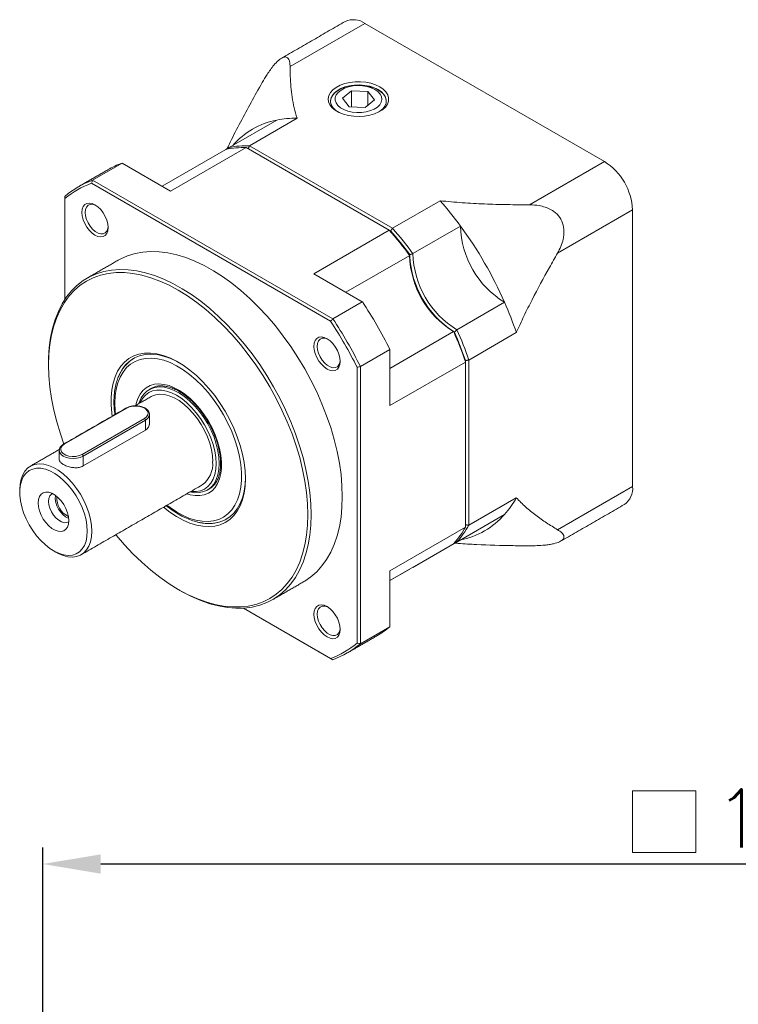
# Model space of a CAD drawing. Extents: x 179 to 977, y 123 to 487.
# Tile 4 of 5: x 778 to 864, y 368 to 487. Entities that reach past the tile are written whole.
import ezdxf

# ---------------------------------------------------------------- set-up
doc = ezdxf.new("R2010")
doc.units = 0
doc.header["$LTSCALE"] = 10
doc.header["$MEASUREMENT"] = 0
doc.header["$PDMODE"] = 3
doc.header["$PDSIZE"] = 6
doc.layers.get('0').update_dxf_attribs({"linetype": 'CONTINUOUS'})
doc.layers.get('DEFPOINTS').update_dxf_attribs({"linetype": 'CONTINUOUS'})
doc.layers.add('DIM', color=4, linetype='CONTINUOUS', lineweight=15)
doc.styles.get("Standard").update_dxf_attribs({"font": 'romans.shx', "bigfont": 'chineset.shx'})
doc.dimstyles.new('ISO-25', dxfattribs={"dimtxt": 7, "dimasz": 7, "dimexe": 2, "dimexo": 2, "dimgap": 2, "dimtad": 1, "dimzin": 9, "dimdsep": 46, "dimtxsty": 'Standard', "dimcen": 0, "dimadec": 0, "dimazin": 0, "dimtfac": 1, "dimtofl": 0, "dimtmove": 0, "dimatfit": 3, "dimfxl": 1, "dimarcsym": 0})

# ---------------------------------------------------------------- blocks, each defined once
blk = doc.blocks.new('JTRWGE')
at = {"color": 7, "linetype": 'Continuous', "lineweight": 15}
for p, q in [((1360.25, 850.1), (1351.21, 844.88)), ((1389.16, 833.41), (1360.25, 850.1)), ((1357.53, 841.05), (1358.64, 841.97)), ((1360.58, 841.87), (1358.64, 841.97)), ((1358.64, 840.02), (1358.64, 841.97)), ((1360.58, 841.87), (1361.4, 840.86)), ((1360.58, 840.18), (1360.58, 841.87)), ((1357.53, 841.05), (1358.35, 840.04)), ((1361.4, 840.86), (1360.28, 839.94)), ((1358.35, 840.04), (1360.28, 839.94)), ((1343.85, 835.11), (1349.6, 838.43)), ((1346.32, 835.33), (1352.06, 838.65)), ((1335.77, 830.45), (1343.46, 834.88)), ((1345.92, 835.1), (1336.81, 829.84)), ((1343.85, 835.11), (1343.46, 834.88)), ((1363.18, 825.14), (1345.92, 835.1)), ((1346.32, 835.33), (1363.58, 825.37)), ((1330.96, 833.23), (1327.39, 831.17)), ((1336.81, 829.84), (1330.96, 833.23)), ((1380.12, 828.19), (1389.16, 833.41)), ((1356.1, 814.14), (1327.26, 830.79)), ((1327.39, 831.17), (1356.37, 814.44)), ((1324.06, 828.94), (1324.06, 816.8)), ((1369.32, 828.68), (1363.58, 825.37)), ((1392.53, 827.58), (1383.49, 822.36)), ((1392.53, 794.2), (1392.53, 827.58)), ((1354.08, 819.88), (1363.18, 825.14)), ((1371.78, 825.62), (1366.04, 822.3)), ((1365.65, 822.07), (1357.96, 817.64)), ((1359.93, 816.5), (1354.08, 819.88)), ((1356.37, 814.44), (1359.93, 816.5)), ((1371.35, 813.12), (1377.09, 816.43)), ((1363.26, 808.45), (1370.95, 812.89)), ((1372.77, 809.45), (1378.51, 812.77)), ((1363.26, 810.73), (1359.7, 808.67)), ((1363.26, 803.96), (1363.26, 810.73)), ((1372.77, 809.45), (1372.77, 789.52)), ((1359.3, 775.29), (1359.3, 808.59)), ((1359.7, 808.67), (1359.7, 775.21)), ((1372.37, 809.22), (1363.26, 803.96)), ((1372.37, 789.29), (1372.37, 809.22)), ((1331.51, 803.65), (1323.98, 799.3)), ((1326.12, 798.07), (1333.64, 802.41)), ((1333.76, 802.21), (1326.24, 797.86)), ((1333.76, 801.01), (1333.76, 802.21)), ((1333.76, 801.01), (1326.24, 796.67)), ((1326.24, 796.67), (1326.24, 797.86)), ((1383.49, 788.98), (1392.53, 794.2)), ((1378.51, 792.83), (1372.77, 789.52)), ((1377.09, 790.81), (1371.35, 787.49)), ((1363.26, 784.03), (1372.37, 789.29)), ((1370.95, 787.26), (1363.26, 782.83)), ((1366.04, 784.43), (1371.78, 787.75)), ((1363.26, 782.83), (1365.65, 784.2)), ((1363.26, 777.27), (1363.26, 784.03)), ((1345.59, 779.51), (1356.1, 773.44)), ((1356.37, 773.29), (1345.59, 779.51)), ((1359.7, 775.21), (1363.26, 777.27))]:
    blk.add_line(p, q, dxfattribs=at)
at = {"color": 7, "linetype": 'Continuous', "lineweight": 15, "flags": 128}
for points in [[(1362.04, 842.44), (1362.45, 842.15), (1362.78, 841.82), (1362.99, 841.47), (1363.09, 841.1), (1363.08, 840.72), (1362.95, 840.35), (1362.71, 840), (1362.36, 839.68), (1361.92, 839.4), (1361.4, 839.18), (1360.82, 839), (1360.19, 838.9), (1359.54, 838.85), (1358.89, 838.88), (1358.26, 838.97), (1357.67, 839.13), (1357.13, 839.34), (1356.67, 839.61), (1356.3, 839.92), (1356.03, 840.26), (1355.87, 840.63), (1355.82, 841), (1355.9, 841.38), (1356.08, 841.74), (1356.38, 842.07), (1356.78, 842.37), (1357.26, 842.63), (1357.81, 842.83), (1358.42, 842.97), (1359.06, 843.04), (1359.71, 843.05), (1360.35, 842.99), (1360.97, 842.87), (1361.54, 842.68), (1362.04, 842.44)], [(1361.84, 842.1), (1361.36, 842.33), (1360.82, 842.5), (1360.23, 842.61), (1359.62, 842.66), (1359, 842.65), (1358.39, 842.57), (1357.83, 842.42), (1357.32, 842.22), (1356.88, 841.97), (1356.53, 841.67), (1356.28, 841.34), (1356.13, 840.99), (1356.11, 840.64), (1356.19, 840.28), (1356.39, 839.94), (1356.69, 839.63), (1356.99, 839.41)], [(1358.04, 842.46), (1357.51, 842.28), (1357.04, 842.04), (1356.65, 841.76), (1356.36, 841.45), (1356.18, 841.11), (1356.1, 840.75), (1356.1, 840.7)], [(1358.27, 842.43), (1357.78, 842.26), (1357.36, 842.04), (1357.02, 841.77), (1356.79, 841.47), (1356.66, 841.15), (1356.65, 840.82), (1356.76, 840.5), (1356.97, 840.19), (1357.29, 839.92), (1357.69, 839.69), (1358.17, 839.51), (1358.7, 839.39), (1359.26, 839.33), (1359.83, 839.34), (1360.39, 839.42), (1360.91, 839.56), (1361.36, 839.75), (1361.75, 840), (1362.03, 840.28), (1362.21, 840.6), (1362.28, 840.92), (1362.24, 841.25), (1362.08, 841.57), (1361.81, 841.86), (1361.45, 842.11), (1361, 842.32), (1360.49, 842.47), (1359.94, 842.56), (1359.38, 842.58), (1358.81, 842.54), (1358.27, 842.43)], [(1362.82, 840.7), (1362.78, 841.01), (1362.63, 841.35), (1362.36, 841.68), (1362, 841.97), (1361.56, 842.22), (1361.04, 842.41), (1360.46, 842.55), (1359.86, 842.63), (1359.24, 842.64), (1358.63, 842.58), (1358.04, 842.46)], [(1361.93, 839.41), (1362.05, 839.49), (1362.4, 839.78), (1362.65, 840.11), (1362.79, 840.46), (1362.82, 840.82), (1362.73, 841.17), (1362.54, 841.51), (1362.23, 841.82), (1361.84, 842.1)], [(1329.27, 825.45), (1329.23, 825.06), (1329.11, 824.74), (1328.92, 824.51), (1328.67, 824.36), (1328.37, 824.32), (1328.04, 824.38), (1327.68, 824.53), (1327.33, 824.78), (1327, 825.11), (1326.7, 825.5), (1326.44, 825.94), (1326.26, 826.39), (1326.14, 826.85), (1326.1, 827.28), (1326.14, 827.66), (1326.26, 827.98), (1326.44, 828.22), (1326.7, 828.36), (1327, 828.41), (1327.33, 828.35), (1327.68, 828.19), (1328.04, 827.94), (1328.37, 827.61), (1328.67, 827.22), (1328.92, 826.79), (1329.11, 826.33), (1329.23, 825.88), (1329.27, 825.45)], [(1327.79, 828.13), (1327.71, 828.16), (1327.39, 828.26), (1327.09, 828.25), (1326.84, 828.14), (1326.65, 827.93), (1326.54, 827.64), (1326.5, 827.28), (1326.54, 826.87), (1326.65, 826.44), (1326.84, 826.01), (1327.09, 825.61), (1327.39, 825.26), (1327.71, 824.98), (1328.05, 824.79), (1328.37, 824.7), (1328.67, 824.71), (1328.92, 824.82), (1329.11, 825.02), (1329.23, 825.32), (1329.26, 825.57)], [(1357.52, 792.97), (1357.48, 794.28), (1357.36, 795.63), (1357.17, 797.02), (1356.89, 798.43), (1356.55, 799.86), (1356.12, 801.3), (1355.63, 802.74), (1355.06, 804.18), (1354.43, 805.61), (1353.74, 807.02), (1352.98, 808.41), (1352.17, 809.77), (1351.31, 811.09), (1350.4, 812.36), (1349.44, 813.58), (1348.45, 814.75), (1347.42, 815.85), (1346.36, 816.88), (1345.29, 817.85), (1344.19, 818.73), (1343.08, 819.53), (1341.96, 820.24), (1340.84, 820.86), (1339.73, 821.39), (1338.63, 821.82), (1337.54, 822.16), (1336.47, 822.39), (1335.43, 822.53), (1334.42, 822.56), (1333.44, 822.49), (1332.51, 822.32), (1331.62, 822.05), (1330.78, 821.68), (1330.48, 821.51)], [(1322.08, 809.09), (1322.09, 809.73), (1322.17, 810.97), (1322.33, 812.16), (1322.56, 813.28), (1322.87, 814.34), (1323.26, 815.33), (1323.72, 816.24), (1324.25, 817.07), (1324.85, 817.82), (1325.51, 818.47), (1326.24, 819.04), (1327.02, 819.51), (1327.86, 819.88), (1328.75, 820.15), (1329.68, 820.32), (1330.66, 820.39), (1331.67, 820.36), (1332.71, 820.22), (1333.78, 819.99), (1334.87, 819.65), (1335.97, 819.22), (1337.08, 818.69), (1338.2, 818.07), (1339.32, 817.36), (1340.43, 816.56), (1341.52, 815.67), (1342.6, 814.71), (1343.66, 813.68), (1344.69, 812.58), (1345.68, 811.41), (1346.63, 810.19), (1347.55, 808.91), (1348.41, 807.6), (1349.22, 806.24), (1349.97, 804.85), (1350.67, 803.44), (1351.3, 802.01), (1351.87, 800.57), (1352.36, 799.12), (1352.78, 797.69), (1353.13, 796.26), (1353.41, 794.85), (1353.6, 793.46), (1353.72, 792.11), (1353.76, 790.8)], [(1353.36, 790.8), (1353.32, 792.11), (1353.21, 793.46), (1353.01, 794.84), (1352.73, 796.25), (1352.38, 797.68), (1351.95, 799.12), (1351.45, 800.56), (1350.88, 802), (1350.24, 803.42), (1349.54, 804.83), (1348.78, 806.21), (1347.97, 807.56), (1347.1, 808.88), (1346.18, 810.14), (1345.22, 811.35), (1344.22, 812.51), (1343.19, 813.6), (1342.13, 814.61), (1341.05, 815.56), (1339.95, 816.42), (1338.84, 817.2), (1337.72, 817.89), (1336.61, 818.49), (1335.5, 818.99), (1334.4, 819.4), (1333.32, 819.7), (1332.26, 819.91), (1331.23, 820.01), (1330.23, 820.01), (1329.27, 819.9), (1328.35, 819.7), (1327.48, 819.39), (1326.66, 818.98), (1325.9, 818.48), (1325.2, 817.88), (1324.57, 817.19), (1324, 816.41), (1323.5, 815.54), (1323.07, 814.6), (1322.72, 813.58), (1322.44, 812.49), (1322.24, 811.34), (1322.12, 810.12), (1322.08, 808.86), (1322.12, 807.55), (1322.24, 806.19), (1322.44, 804.81), (1322.72, 803.4), (1323.07, 801.98), (1323.5, 800.54), (1323.91, 799.32)], [(1357.27, 809.28), (1357.23, 808.9), (1357.11, 808.58), (1356.92, 808.34), (1356.67, 808.2), (1356.37, 808.15), (1356.04, 808.21), (1355.68, 808.37), (1355.33, 808.62), (1355, 808.95), (1354.7, 809.34), (1354.44, 809.77), (1354.26, 810.23), (1354.14, 810.68), (1354.1, 811.11), (1354.14, 811.5), (1354.26, 811.82), (1354.44, 812.05), (1354.7, 812.2), (1355, 812.24), (1355.33, 812.19), (1355.68, 812.03), (1356.04, 811.78), (1356.37, 811.45), (1356.67, 811.06), (1356.92, 810.62), (1357.11, 810.17), (1357.23, 809.71), (1357.27, 809.28)], [(1355.79, 811.96), (1355.71, 812), (1355.39, 812.09), (1355.09, 812.08), (1354.84, 811.97), (1354.65, 811.76), (1354.54, 811.47), (1354.5, 811.11), (1354.54, 810.71), (1354.65, 810.28), (1354.84, 809.85), (1355.09, 809.45), (1355.39, 809.1), (1355.71, 808.82), (1356.05, 808.63), (1356.37, 808.53), (1356.67, 808.54), (1356.92, 808.65), (1357.11, 808.86), (1357.23, 809.15), (1357.26, 809.4)], [(1329.75, 802.69), (1329.7, 803.06), (1329.62, 804.04), (1329.62, 804.98), (1329.7, 805.86), (1329.86, 806.68), (1330.1, 807.44), (1330.41, 808.12), (1330.8, 808.71), (1331.25, 809.22), (1331.77, 809.64), (1332.35, 809.96), (1332.98, 810.17), (1333.66, 810.29), (1334.38, 810.3), (1335.14, 810.21), (1335.92, 810.01), (1336.71, 809.71), (1337.52, 809.32), (1338.33, 808.83), (1339.13, 808.25), (1339.92, 807.58), (1340.69, 806.84), (1341.43, 806.03), (1342.13, 805.16), (1342.78, 804.23), (1343.39, 803.27), (1343.94, 802.26), (1344.43, 801.24), (1344.85, 800.2), (1345.2, 799.15), (1345.48, 798.11), (1345.68, 797.09), (1345.8, 796.1), (1345.84, 795.14), (1345.84, 795.14)], [(1336.36, 791.93), (1336.74, 791.64), (1337.53, 791.12), (1338.31, 790.69), (1339.09, 790.35), (1339.86, 790.12), (1340.6, 789.99), (1341.32, 789.96), (1341.99, 790.04), (1342.62, 790.22), (1343.2, 790.51), (1343.72, 790.89), (1344.17, 791.37), (1344.56, 791.94), (1344.87, 792.59), (1345.11, 793.31), (1345.27, 794.11), (1345.36, 794.97), (1345.36, 795.88), (1345.27, 796.83), (1345.11, 797.81), (1344.87, 798.81), (1344.56, 799.83), (1344.17, 800.84), (1343.72, 801.85), (1343.2, 802.83), (1342.62, 803.78), (1341.99, 804.69), (1341.32, 805.54), (1340.6, 806.34), (1339.86, 807.07), (1339.09, 807.72), (1338.31, 808.29), (1337.53, 808.76), (1336.74, 809.15), (1335.97, 809.43), (1335.21, 809.61), (1334.48, 809.69), (1333.79, 809.66), (1333.14, 809.53), (1332.53, 809.3), (1331.98, 808.97), (1331.49, 808.54), (1331.07, 808.01), (1330.72, 807.4), (1330.44, 806.71), (1330.24, 805.95), (1330.12, 805.12), (1330.08, 804.24), (1330.08, 804.24)], [(1337.82, 809.14), (1337.52, 809.31), (1336.72, 809.67), (1335.94, 809.94), (1335.17, 810.11), (1334.43, 810.17), (1333.73, 810.12), (1333.07, 809.97), (1332.46, 809.72), (1331.91, 809.37), (1331.42, 808.92), (1331, 808.38), (1330.64, 807.75), (1330.45, 807.3)], [(1332.6, 803.98), (1332.65, 804.23), (1332.85, 804.82), (1333.12, 805.34), (1333.46, 805.78), (1333.86, 806.12), (1334.32, 806.37), (1334.84, 806.53), (1335.39, 806.58), (1335.99, 806.52), (1336.61, 806.37), (1337.24, 806.12), (1337.88, 805.77), (1338.53, 805.33), (1339.15, 804.81), (1339.76, 804.21), (1340.34, 803.55), (1340.87, 802.83), (1341.36, 802.06), (1341.8, 801.26), (1342.17, 800.44), (1342.47, 799.61), (1342.7, 798.78), (1342.86, 797.97), (1342.94, 797.19), (1342.94, 796.44), (1342.86, 795.75), (1342.7, 795.12), (1342.47, 794.56), (1342.17, 794.08), (1341.8, 793.69), (1341.36, 793.39), (1340.87, 793.19), (1340.34, 793.09), (1339.76, 793.09), (1339.15, 793.2), (1338.76, 793.31)], [(1342.67, 796.97), (1342.63, 797.72), (1342.51, 798.51), (1342.31, 799.32), (1342.04, 800.14), (1341.69, 800.96), (1341.28, 801.75), (1340.81, 802.51), (1340.29, 803.23), (1339.73, 803.9), (1339.13, 804.49), (1338.51, 805.01), (1337.88, 805.45), (1337.25, 805.79), (1336.62, 806.04), (1336.01, 806.18), (1335.43, 806.22), (1334.89, 806.15), (1334.4, 805.98), (1333.95, 805.71), (1333.58, 805.34), (1333.26, 804.88), (1333.03, 804.34), (1332.98, 804.2)], [(1342.28, 796.97), (1342.24, 797.71), (1342.12, 798.48), (1341.92, 799.28), (1341.64, 800.08), (1341.3, 800.88), (1340.89, 801.65), (1340.42, 802.4), (1339.9, 803.09), (1339.34, 803.73), (1338.76, 804.3), (1338.15, 804.8), (1337.53, 805.2), (1336.91, 805.51), (1336.3, 805.72), (1335.71, 805.83), (1335.15, 805.84), (1334.63, 805.74), (1334.17, 805.53), (1333.76, 805.23), (1333.41, 804.83), (1333.14, 804.35), (1333.1, 804.27)], [(1341.88, 797.2), (1341.84, 797.91), (1341.72, 798.65), (1341.52, 799.41), (1341.25, 800.18), (1340.9, 800.94), (1340.5, 801.67), (1340.04, 802.37), (1339.53, 803.02), (1338.98, 803.61), (1338.41, 804.13), (1337.82, 804.56), (1337.23, 804.9), (1336.64, 805.15), (1336.07, 805.29), (1335.52, 805.34), (1335.01, 805.27), (1334.55, 805.11), (1334.45, 805.05)], [(1330.08, 804.24), (1330.12, 803.31), (1330.16, 802.93)], [(1333.64, 802.41), (1333.9, 802.61), (1334.05, 802.84), (1334.08, 803.09), (1333.99, 803.33), (1333.79, 803.55), (1333.48, 803.73), (1333.1, 803.85), (1332.68, 803.9), (1332.25, 803.88), (1331.85, 803.8), (1331.51, 803.65)], [(1323.98, 799.3), (1323.72, 799.1), (1323.57, 798.87), (1323.54, 798.62), (1323.64, 798.38), (1323.84, 798.16), (1324.15, 797.99), (1324.52, 797.87), (1324.94, 797.82), (1325.37, 797.83), (1325.78, 797.92), (1326.12, 798.07)], [(1326.24, 797.86), (1325.89, 797.71), (1325.49, 797.61), (1325.05, 797.58), (1324.62, 797.61), (1324.21, 797.71), (1323.86, 797.86), (1323.6, 798.06), (1323.43, 798.3), (1323.37, 798.55), (1323.37, 798.56)], [(1327.31, 788.79), (1327.27, 789.49), (1327.15, 790.24), (1326.95, 791), (1326.67, 791.77), (1326.33, 792.52), (1325.93, 793.26), (1325.47, 793.96), (1324.96, 794.61), (1324.41, 795.2), (1323.84, 795.71), (1323.25, 796.15), (1322.66, 796.49), (1322.07, 796.74), (1321.49, 796.88), (1320.95, 796.92), (1320.44, 796.86), (1319.98, 796.69), (1319.57, 796.43), (1319.23, 796.06), (1318.96, 795.61), (1318.76, 795.08), (1318.64, 794.48), (1318.6, 793.82), (1318.6, 793.82)], [(1326.75, 788.79), (1326.71, 789.47), (1326.6, 790.18), (1326.4, 790.91), (1326.13, 791.64), (1325.8, 792.36), (1325.41, 793.07), (1324.96, 793.73), (1324.46, 794.34), (1323.94, 794.89), (1323.38, 795.37), (1322.82, 795.77), (1322.25, 796.07), (1321.69, 796.28), (1321.15, 796.39), (1320.64, 796.4), (1320.17, 796.3), (1319.74, 796.11), (1319.38, 795.81), (1319.07, 795.43), (1318.84, 794.96), (1318.69, 794.42), (1318.61, 793.82), (1318.61, 793.16), (1318.69, 792.47), (1318.84, 791.74), (1319.07, 791.01), (1319.38, 790.28), (1319.74, 789.56), (1320.17, 788.88), (1320.64, 788.24), (1321.15, 787.66), (1321.69, 787.14), (1322.25, 786.7), (1322.82, 786.35), (1323.38, 786.09), (1323.94, 785.93), (1324.46, 785.88), (1324.96, 785.92), (1325.41, 786.07), (1325.8, 786.31), (1326.13, 786.65), (1326.4, 787.07), (1326.6, 787.58), (1326.71, 788.15), (1326.75, 788.79)], [(1339.14, 793.53), (1339.73, 793.44), (1340.29, 793.46), (1340.81, 793.58), (1341.28, 793.8), (1341.69, 794.12), (1342.04, 794.53), (1342.31, 795.03), (1342.51, 795.61), (1342.63, 796.26), (1342.67, 796.97)], [(1339.26, 793.6), (1339.34, 793.59), (1339.9, 793.59), (1340.42, 793.69), (1340.89, 793.89), (1341.3, 794.2), (1341.64, 794.59), (1341.92, 795.08), (1342.12, 795.64), (1342.24, 796.28), (1342.28, 796.97)], [(1345.84, 795.14), (1345.8, 794.23), (1345.68, 793.38), (1345.48, 792.59), (1345.2, 791.87), (1344.85, 791.23), (1344.43, 790.68), (1343.94, 790.21), (1343.39, 789.85), (1342.78, 789.58), (1342.13, 789.41), (1341.43, 789.35), (1340.69, 789.39), (1339.92, 789.54), (1339.13, 789.78), (1338.33, 790.13), (1337.52, 790.57), (1336.71, 791.11), (1335.96, 791.7)], [(1340.07, 789.9), (1340.67, 789.78), (1341.41, 789.72), (1342.11, 789.76), (1342.77, 789.91), (1343.38, 790.16), (1343.93, 790.52), (1344.42, 790.97), (1344.85, 791.51), (1345.2, 792.13), (1345.48, 792.84), (1345.68, 793.62), (1345.8, 794.47), (1345.84, 795.26)], [(1324.52, 790.08), (1324.48, 790.54), (1324.36, 791.03), (1324.17, 791.53), (1323.91, 792.01), (1323.6, 792.45), (1323.25, 792.84), (1322.87, 793.15), (1322.48, 793.37), (1322.11, 793.49), (1321.75, 793.52), (1321.44, 793.43), (1321.18, 793.25), (1320.99, 792.98), (1320.87, 792.62), (1320.83, 792.21), (1320.87, 791.74), (1320.99, 791.25), (1321.18, 790.75), (1321.44, 790.27), (1321.75, 789.83), (1322.11, 789.45), (1322.48, 789.14), (1322.87, 788.91), (1323.25, 788.79), (1323.6, 788.77), (1323.91, 788.85), (1324.17, 789.03), (1324.36, 789.3), (1324.48, 789.66), (1324.52, 790.08)], [(1322.56, 793.33), (1322.43, 793.26), (1322.24, 793.05), (1322.12, 792.76), (1322.08, 792.4), (1322.12, 791.99), (1322.24, 791.56), (1322.43, 791.14), (1322.68, 790.74), (1322.98, 790.39), (1323.3, 790.11), (1323.64, 789.91), (1323.96, 789.82), (1324.26, 789.83), (1324.51, 789.94), (1324.52, 789.95)], [(1352.88, 782.71), (1352.98, 782.77), (1353.74, 783.29), (1354.43, 783.9), (1355.06, 784.6), (1355.63, 785.39), (1356.12, 786.26), (1356.55, 787.21), (1356.89, 788.24), (1357.17, 789.33), (1357.36, 790.49), (1357.48, 791.7), (1357.52, 792.97)], [(1330.18, 788.36), (1330.23, 788.3), (1331.23, 787.15), (1332.26, 786.06), (1333.32, 785.04), (1334.4, 784.1), (1335.5, 783.23), (1336.61, 782.46), (1337.72, 781.77), (1338.84, 781.17), (1339.95, 780.66), (1341.05, 780.26), (1342.13, 779.95), (1343.19, 779.75), (1344.22, 779.65), (1345.22, 779.65), (1346.18, 779.75), (1347.1, 779.96), (1347.97, 780.26), (1348.78, 780.67), (1349.54, 781.18), (1350.24, 781.78), (1350.88, 782.47), (1351.45, 783.25), (1351.95, 784.11), (1352.38, 785.06), (1352.73, 786.08), (1353.01, 787.17), (1353.21, 788.32), (1353.32, 789.53), (1353.36, 790.8)], [(1353.76, 790.8), (1353.72, 789.53), (1353.6, 788.32), (1353.41, 787.16), (1353.13, 786.06), (1352.78, 785.04), (1352.36, 784.09), (1351.87, 783.22), (1351.3, 782.43), (1350.67, 781.73), (1349.97, 781.12), (1349.22, 780.6), (1348.41, 780.18), (1347.55, 779.86), (1346.63, 779.64), (1345.68, 779.52), (1344.69, 779.5), (1343.66, 779.58), (1342.6, 779.77), (1341.52, 780.05), (1340.43, 780.44), (1339.32, 780.92), (1338.2, 781.49), (1337.92, 781.65)], [(1322.95, 786.27), (1323.25, 786.11), (1323.84, 785.86), (1324.41, 785.72), (1324.96, 785.68), (1325.47, 785.74), (1325.93, 785.91), (1326.33, 786.18), (1326.67, 786.54), (1326.95, 786.99), (1327.15, 787.52), (1327.27, 788.13), (1327.31, 788.79)], [(1357.27, 776.95), (1357.23, 776.57), (1357.11, 776.25), (1356.92, 776.01), (1356.67, 775.86), (1356.37, 775.82), (1356.04, 775.88), (1355.68, 776.04), (1355.33, 776.29), (1355, 776.61), (1354.7, 777.01), (1354.44, 777.44), (1354.26, 777.9), (1354.14, 778.35), (1354.1, 778.78), (1354.14, 779.16), (1354.26, 779.48), (1354.44, 779.72), (1354.7, 779.87), (1355, 779.91), (1355.33, 779.85), (1355.68, 779.69), (1356.04, 779.44), (1356.37, 779.12), (1356.67, 778.72), (1356.92, 778.29), (1357.11, 777.83), (1357.23, 777.38), (1357.27, 776.95)], [(1355.79, 779.63), (1355.71, 779.66), (1355.39, 779.76), (1355.09, 779.75), (1354.84, 779.64), (1354.65, 779.43), (1354.54, 779.14), (1354.5, 778.78), (1354.54, 778.37), (1354.65, 777.94), (1354.84, 777.52), (1355.09, 777.12), (1355.39, 776.77), (1355.71, 776.49), (1356.05, 776.29), (1356.37, 776.2), (1356.67, 776.21), (1356.92, 776.32), (1357.11, 776.53), (1357.23, 776.82), (1357.26, 777.07)]]:
    blk.add_lwpolyline(points, dxfattribs=at)
at = {"color": 7, "linetype": 'Continuous', "lineweight": 15}
for centre, radius, start, end in [((1358.86, 848.11), 2.43, 54.8749, 113.8146), ((1351.46, 829.08), 9.53, 101.2622, 138.7486), ((1351.82, 827.35), 11.3, 88.7662, 101.3355), ((1345.68, 823.8), 11.3, 88.7662, 101.3355), ((1346.07, 824.03), 11.3, 88.7662, 101.3355), ((1334.67, 822.95), 10.93, 109.8547, 119.9764), ((1385.27, 827.28), 7.26, 2.3869, 57.6131), ((1331.09, 820.92), 10.89, 109.8426, 130.1682), ((1330.98, 820.65), 10.8, 110.1462, 129.8646), ((1335.35, 798.83), 45.22, 36.3263, 41.3093), ((1329.21, 795.29), 45.22, 36.3263, 41.3093), ((1329.69, 795.57), 44.74, 36.5151, 41.2304), ((1329.69, 795.57), 44.74, 36.5151, 41.2304), ((1329.61, 795.51), 45.22, 36.3263, 41.3093), ((1382.83, 825.87), 11.05, 181.3111, 238.6889), ((1332.99, 797.09), 48.15, 23.6765, 36.3235), ((1376.69, 822.33), 11.05, 181.3111, 238.6889), ((1377.26, 822.66), 11.63, 183.2057, 236.7889), ((1377.26, 822.66), 11.63, 183.2056, 236.789), ((1377.09, 822.56), 11.05, 181.3111, 238.6889), ((1313.07, 785.59), 56.14, 26.6001, 33.3999), ((1335.67, 798.27), 45.23, 18.6911, 23.6738), ((1309.58, 783.58), 55.66, 26.7024, 33.2976), ((1309.5, 783.54), 56.14, 26.6001, 33.3999), ((1329.93, 794.96), 45.23, 18.6911, 23.6738), ((1329.53, 794.73), 45.23, 18.6911, 23.6738), ((1330.01, 795), 44.74, 18.77, 23.485), ((1330.01, 795), 44.74, 18.77, 23.485), ((1334.37, 806.32), 3.9, 120.2254, 140.7161), ((1331.46, 803.58), 0.0845, 54.3829, 114.3066), ((1333.51, 802.19), 0.258, 2.6055, 57.3945), ((1333.41, 802.98), 0.846, 294.3664, 353.7319), ((1323.93, 799.23), 0.0845, 54.3842, 114.2913), ((1325.98, 797.85), 0.258, 2.6055, 57.3945), ((1338.8, 796.89), 3.09, 305.6209, 5.6912), ((1390.21, 793.94), 2.34, 304.8624, 6.4498), ((1325.68, 792.87), 2.79, 174.7822, 245.2124), ((1325.5, 792.77), 2.42, 175.2123, 244.7823), ((1368.6, 798.27), 11.3, 318.6743, 331.2418), ((1369.92, 797.09), 9.53, 281.2622, 318.7486), ((1341.68, 793.63), 3.86, 279.8146, 299.8796), ((1362.46, 794.73), 11.3, 318.6743, 331.2418), ((1362.86, 794.96), 11.3, 318.6743, 331.2418), ((1356.24, 785.58), 10.88, 299.9948, 310.1794), ((1352.38, 783.58), 10.8, 290.1462, 309.8646), ((1352.67, 783.53), 10.89, 289.8426, 310.1682)]:
    blk.add_arc(centre, radius, start, end, dxfattribs=at)
for points, degree in [([(1357.87, 850.33), (1350.18, 845.89)], 1), ([(1343.85, 835.11), (1343.85, 834.95)], 1), ([(1346.32, 835.33), (1346.17, 834.96)], 1), ([(1329.21, 832.41), (1325.64, 830.36)], 1), ([(1327.39, 831.17), (1327.35, 831.04), (1327.31, 830.91), (1327.26, 830.79)], 3), ([(1324.06, 828.94), (1324.06, 829.04), (1324.06, 829.14), (1324.06, 829.25)], 3), ([(1363.18, 825.14), (1363.23, 825.11), (1363.28, 825.08), (1363.34, 825.05)], 3), ([(1363.58, 825.37), (1363.34, 825.05)], 1), ([(1330.48, 821.51), (1326.72, 819.34)], 1), ([(1365.65, 822.18), (1366.04, 822.3)], 1), ([(1365.65, 822.18), (1365.65, 822.15), (1365.65, 822.11), (1365.65, 822.07)], 3), ([(1356.1, 814.14), (1356.19, 814.24), (1356.28, 814.34), (1356.37, 814.44)], 3), ([(1371.04, 812.83), (1371.35, 813.12)], 1), ([(1371.04, 812.83), (1371.01, 812.85), (1370.98, 812.87), (1370.95, 812.89)], 3), ([(1372.37, 809.4), (1372.77, 809.45)], 1), ([(1372.37, 809.4), (1372.37, 809.34), (1372.37, 809.28), (1372.37, 809.22)], 3), ([(1322.08, 809.09), (1322.08, 808.86)], 1), ([(1359.3, 808.59), (1359.44, 808.62), (1359.57, 808.65), (1359.7, 808.67)], 3), ([(1334.5, 806.05), (1334.22, 805.89)], 1), ([(1334.45, 805.05), (1332.5, 803.92)], 1), ([(1331.42, 803.65), (1323.9, 799.31)], 1), ([(1334.26, 801.67), (1334.26, 802.89)], 1), ([(1323.39, 798.67), (1319.87, 796.64)], 1), ([(1323.37, 798.55), (1323.37, 797.45)], 1), ([(1326.03, 785.97), (1340.61, 794.38)], 1), ([(1318.6, 793.82), (1318.6, 793.5)], 1), ([(1341.22, 793.77), (1341.5, 793.93)], 1), ([(1383.84, 787.58), (1391.54, 792.02)], 1), ([(1372.37, 789.57), (1372.77, 789.52)], 1), ([(1371.18, 787.59), (1371.35, 787.49)], 1), ([(1322.68, 786.43), (1322.95, 786.27)], 1), ([(1349.12, 780.54), (1352.88, 782.71)], 1), ([(1337.72, 781.77), (1337.92, 781.65)], 1), ([(1358.12, 774.1), (1361.68, 776.16)], 1), ([(1359.3, 775.29), (1359.44, 775.26), (1359.57, 775.24), (1359.7, 775.21)], 3), ([(1356.1, 773.44), (1356.19, 773.39), (1356.28, 773.34), (1356.37, 773.29)], 3)]:
    blk.add_open_spline(points, degree=degree, dxfattribs=at)
for points, knots in [([(1351.21, 844.88), (1351.21, 845.05), (1351.19, 845.38), (1351.09, 845.73), (1350.93, 845.94), (1350.71, 846.07), (1350.35, 846.02), (1349.82, 845.66), (1349.3, 845.11), (1348.84, 844.51), (1348.36, 843.81), (1348.04, 843.27), (1347.85, 842.94)], [0, 0, 0, 0, 0.105422, 0.210649, 0.281192, 0.351641, 0.468519, 0.585735, 0.697076, 0.781859, 0.866791, 1, 1, 1, 1]), ([(1351.21, 844.88), (1351.22, 844.5), (1351.24, 843.26), (1351.39, 841.6), (1351.69, 839.91), (1351.94, 839.07), (1352.06, 838.65)], [0, 0, 0, 0, 0.184064, 0.590883, 0.795456, 1, 1, 1, 1]), ([(1343.64, 834.99), (1343.76, 835.25), (1344.26, 836.32), (1345.22, 838.18), (1346.5, 840.57), (1347.4, 842.15), (1347.85, 842.94)], [0, 0, 0, 0, 0.095924, 0.395518, 0.697746, 1, 1, 1, 1]), ([(1369.32, 828.68), (1370.21, 828.6), (1371.99, 828.43), (1374.68, 828.29), (1377.4, 828.21), (1379.21, 828.2), (1380.12, 828.19)], [0, 0, 0, 0, 0.248857, 0.497772, 0.748875, 1, 1, 1, 1]), ([(1383.49, 822.36), (1383.63, 822.63), (1383.91, 823.17), (1384.16, 823.94), (1384.27, 824.64), (1384.26, 825.39), (1384.05, 826.25), (1383.47, 827.08), (1382.73, 827.62), (1381.98, 827.93), (1381.13, 828.15), (1380.5, 828.18), (1380.12, 828.19)], [0, 0, 0, 0, 0.105422, 0.210649, 0.281192, 0.351641, 0.468519, 0.585735, 0.697076, 0.781859, 0.866791, 1, 1, 1, 1]), ([(1383.49, 822.36), (1383.16, 821.79), (1382.1, 819.93), (1380.74, 817.4), (1379.42, 814.77), (1378.81, 813.43), (1378.51, 812.77)], [0, 0, 0, 0, 0.184064, 0.590883, 0.795456, 1, 1, 1, 1]), ([(1331.28, 808.72), (1331.2, 808.62), (1330.98, 808.36), (1330.69, 807.85), (1330.4, 807.19), (1330.18, 806.47), (1330.04, 805.68), (1329.98, 804.98), (1329.96, 804.39), (1329.98, 803.79), (1330.01, 803.28), (1330.07, 802.92), (1330.07, 802.88)], [0, 0, 0, 0, 0.071714, 0.198731, 0.326783, 0.45579, 0.585508, 0.715659, 0.781548, 0.850386, 0.980769, 1, 1, 1, 1]), ([(1334.5, 806.05), (1334.63, 806.11), (1334.89, 806.25), (1335.35, 806.34), (1335.85, 806.35), (1336.38, 806.27), (1336.94, 806.11), (1337.51, 805.86), (1338.09, 805.52), (1338.67, 805.11), (1339.25, 804.62), (1339.8, 804.06), (1340.33, 803.45), (1340.83, 802.78), (1341.28, 802.08), (1341.68, 801.34), (1342.04, 800.58), (1342.33, 799.82), (1342.56, 799.06), (1342.72, 798.31), (1342.82, 797.58), (1342.85, 796.9), (1342.81, 796.26), (1342.7, 795.68), (1342.53, 795.16), (1342.31, 794.71), (1342.02, 794.33), (1341.75, 794.07), (1341.55, 793.97), (1341.48, 793.93)], [0, 0, 0, 0, 0.037134, 0.076966, 0.116031, 0.154273, 0.191986, 0.229447, 0.266829, 0.304208, 0.341624, 0.379095, 0.416618, 0.454183, 0.491776, 0.52938, 0.566978, 0.60455, 0.642078, 0.679547, 0.716943, 0.754259, 0.791503, 0.828709, 0.865934, 0.903315, 0.941091, 0.979576, 1, 1, 1, 1]), ([(1332.82, 803.92), (1332.77, 803.92), (1332.58, 803.94), (1332.25, 803.92), (1331.86, 803.85), (1331.59, 803.75), (1331.45, 803.67), (1331.42, 803.65)], [0, 0, 0, 0, 0.1005409, 0.372225, 0.6445372, 0.9183566, 1, 1, 1, 1]), ([(1334.24, 802.88), (1334.25, 802.91), (1334.26, 803.02), (1334.19, 803.22), (1334.03, 803.44), (1333.78, 803.64), (1333.46, 803.79), (1333.13, 803.89), (1332.9, 803.91), (1332.82, 803.92)], [0, 0, 0, 0, 0.047408, 0.209064, 0.370708, 0.539243, 0.713685, 0.889473, 1, 1, 1, 1]), ([(1334.25, 801.79), (1334.24, 801.68), (1334.21, 801.43), (1334, 801.16), (1333.82, 801.04), (1333.76, 801.01)], [0, 0, 0, 0, 0.387253, 0.820829, 1, 1, 1, 1]), ([(1323.9, 799.31), (1323.85, 799.28), (1323.7, 799.18), (1323.52, 799), (1323.39, 798.77), (1323.39, 798.62), (1323.38, 798.56)], [0, 0, 0, 0, 0.170321, 0.49448, 0.780477, 1, 1, 1, 1]), ([(1326.24, 796.67), (1326.1, 796.6), (1325.81, 796.47), (1325.26, 796.44), (1324.7, 796.52), (1324.16, 796.69), (1323.73, 796.92), (1323.46, 797.17), (1323.35, 797.35), (1323.38, 797.44), (1323.38, 797.45)], [0, 0, 0, 0, 0.139534, 0.27894, 0.421649, 0.566708, 0.708273, 0.846135, 0.98545, 1, 1, 1, 1]), ([(1378.51, 792.83), (1378.88, 792.45), (1379.62, 791.69), (1380.85, 790.7), (1382.14, 789.79), (1383.04, 789.25), (1383.49, 788.98)], [0, 0, 0, 0, 0.248857, 0.497772, 0.748875, 1, 1, 1, 1]), ([(1336.28, 791.88), (1336.33, 791.84), (1336.63, 791.58), (1337.19, 791.19), (1337.95, 790.72), (1338.72, 790.34), (1339.48, 790.05), (1340.23, 789.84), (1340.96, 789.73), (1341.64, 789.71), (1342.06, 789.78), (1342.25, 789.81)], [0, 0, 0, 0, 0.026753, 0.150523, 0.274422, 0.398435, 0.522502, 0.646468, 0.770124, 0.893182, 1, 1, 1, 1]), ([(1380.12, 787.04), (1380.42, 787.04), (1381.03, 787.05), (1381.82, 787.1), (1382.48, 787.18), (1383.13, 787.3), (1383.77, 787.5), (1384.2, 787.81), (1384.29, 788.12), (1384.19, 788.39), (1383.95, 788.68), (1383.66, 788.87), (1383.49, 788.98)], [0, 0, 0, 0, 0.105422, 0.210649, 0.281192, 0.351641, 0.468519, 0.585735, 0.697076, 0.781859, 0.866791, 1, 1, 1, 1]), ([(1380.12, 787.04), (1379.46, 787.04), (1377.32, 787.05), (1374.45, 787.15), (1372.11, 787.27), (1371.25, 787.35), (1371.13, 787.36)], [0, 0, 0, 0, 0.221347, 0.710571, 0.956581, 1, 1, 1, 1])]:
    blk.add_open_spline(points, degree=3, knots=knots, dxfattribs=at)
blk = doc.blocks.new('*D18')
at = {"layer": 'DEFPOINTS', "color": 0, "transparency": 16777216}
for p in [(960.34, 384.86), (780.34, 332.22), (960.34, 332.22)]:
    blk.add_point(p, dxfattribs=at)
at = {"layer": 'DIM', "color": 0, "lineweight": -2, "transparency": 16777216}
for p, q in [((780.34, 334.22), (780.34, 386.86)), ((960.34, 334.22), (960.34, 386.86)), ((787.34, 384.86), (953.34, 384.86))]:
    blk.add_line(p, q, dxfattribs=at)
at = {"layer": 'DIM', "color": 0, "transparency": 16777216}
for points in [[(787.34, 386.02), (787.34, 383.69), (780.34, 384.86)], [(953.34, 386.02), (953.34, 383.69), (960.34, 384.86)]]:
    blk.add_solid(points, dxfattribs=at)
at = {"layer": 'DIM', "color": 0, "transparency": 16777216, "insert": (870.34, 390.36), "char_height": 7, "attachment_point": 5}
blk.add_mtext('180', dxfattribs=at)

msp = doc.modelspace()

# ---------------------------------------------------------------- linework, layer by layer
at = {"layer": 'DIM'}
msp.add_lwpolyline([(851.478, 393.698), (859.138, 393.698), (859.138, 386.248), (851.478, 386.248)], close=True, dxfattribs=at)

# ---------------------------------------------------------------- block references
at = {"color": 3}
msp.add_blockref('JTRWGE', (-541.03, -363.766), dxfattribs=at)

# ---------------------------------------------------------------- dimensions: what is measured, and where the dimension line sits
at = {"layer": 'DIM'}
dim = msp.add_linear_dim(base=(960.338, 384.858), p1=(780.338, 332.217), p2=(960.338, 332.217), dimstyle='ISO-25', dxfattribs=at)
dim.commit()
dim.dimension.update_dxf_attribs({"geometry": '*D18', "text_midpoint": (870.338, 390.358)})

doc.saveas('drawing.dxf')
